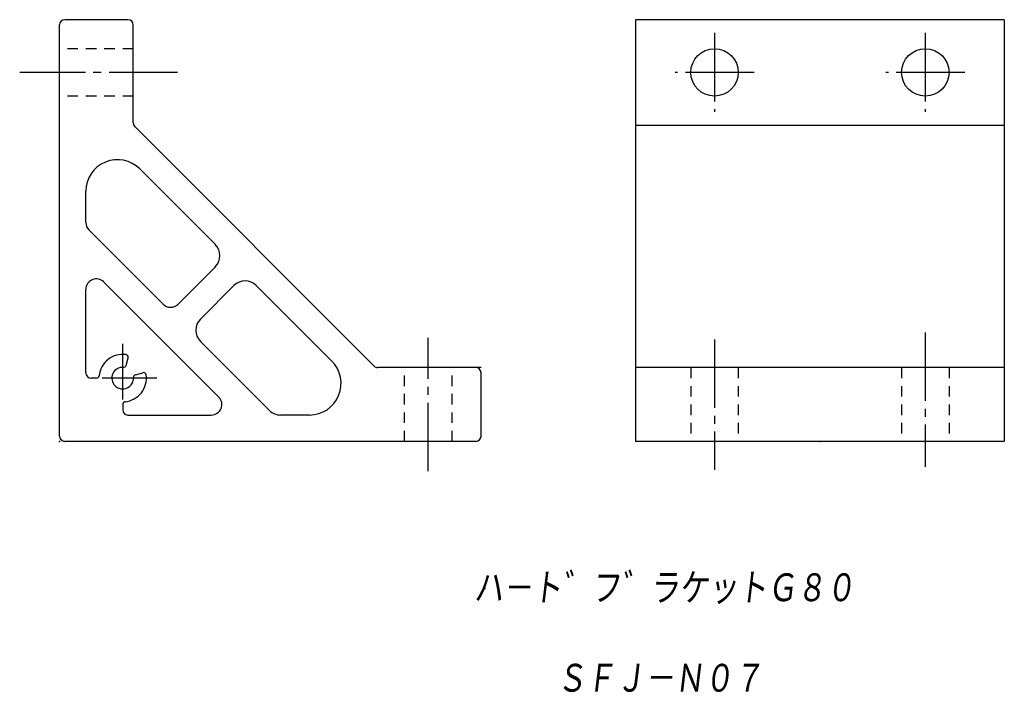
# Model space of a CAD drawing. Extents: x -8 to 179, y -48 to 80.
import ezdxf

# ---------------------------------------------------------------- set-up
doc = ezdxf.new("R2010")
doc.units = 0
doc.linetypes.add('CENTER', pattern=[17.5, 13, -1.5, 1.5, -1.5])
doc.linetypes.add('DASHED', pattern=[3.5, 2, -1.5])
doc.layers.get('0').update_dxf_attribs({"linetype": 'CONTINUOUS'})
doc.styles.get("Standard").update_dxf_attribs({"font": 'txt', "bigfont": 'BIGFONT'})

msp = doc.modelspace()

# ---------------------------------------------------------------- linework, layer by layer
at = {"color": 7, "linetype": 'CONTINUOUS'}
for p, q in [((0, 1), (0, 79)), ((13, 80), (1, 80)), ((14, 60.41), (14, 79)), ((109.32, 80), (109.32, 0)), ((179.32, 80), (109.32, 80)), ((179.32, 80), (179.32, 0)), ((109.32, 60), (179.32, 60)), ((14.29, 59.71), (59.71, 14.29)), ((15.24, 51.69), (29.58, 37.35)), ((5, 41.54), (5, 47.44)), ((5.59, 40.13), (19.68, 26.04)), ((22.5, 26.04), (29.58, 33.11)), ((8.41, 30.23), (30.23, 8.41)), ((5, 13), (5, 28.82)), ((26.75, 23.21), (33.11, 29.58)), ((37.35, 29.58), (51.69, 15.24)), ((26.75, 18.97), (39.84, 5.88)), ((12.65, 14.42), (13.03, 15.83)), ((80, 14), (60.41, 14)), ((179.32, 14), (109.32, 14)), ((7.03, 12), (6, 12)), ((14.42, 12.65), (15.83, 13.03)), ((80, 1), (80, 13)), ((12, 7.03), (12, 6)), ((13, 5), (28.82, 5)), ((47.44, 5), (41.96, 5)), ((79, 0), (1, 0)), ((179.32, 0), (109.32, 0))]:
    msp.add_line(p, q, dxfattribs=at)
at = {"color": 7, "linetype": 'CENTER'}
for p, q in [((124.32, 77.5), (124.32, 62.5)), ((164.32, 77.5), (164.32, 62.5)), ((22.42, 70), (-7.55, 70)), ((131.82, 70), (116.82, 70)), ((171.82, 70), (156.82, 70)), ((164.32, 20.68), (164.32, -4.81)), ((70, -5.66), (70, 19.65)), ((124.32, 19.34), (124.32, -5.4)), ((12, 7.95), (12, 18.5)), ((18.5, 12), (8.09, 12))]:
    msp.add_line(p, q, dxfattribs=at)
at = {"color": 7, "linetype": 'DASHED'}
for p, q in [((14, 74.5), (0, 74.5)), ((14, 65.5), (0, 65.5)), ((65.5, 0), (65.5, 14)), ((74.5, 0), (74.5, 14)), ((119.82, 14), (119.82, 0)), ((128.82, 14), (128.82, 0)), ((159.82, 14), (159.82, 0)), ((168.82, 14), (168.82, 0))]:
    msp.add_line(p, q, dxfattribs=at)
at = {"color": 7, "linetype": 'CONTINUOUS'}
for centre in [(124.32, 70), (164.32, 70)]:
    msp.add_circle(centre, 4.5, dxfattribs=at)
for centre, radius, start, end in [((1, 79), 1, 90, 180), ((13, 79), 1, 360, 90), ((15, 60.41), 1, 180, 225), ((11, 47.44), 6, 45, 180), ((7, 41.54), 2, 180, 225), ((27.45, 35.23), 3, 315, 45), ((7, 28.82), 2, 45, 180), ((35.23, 27.45), 3, 45, 135), ((21.09, 27.45), 2, 225, 315), ((28.87, 21.09), 3, 135, 225), ((12, 12), 4.5, 82.1807, 174.2608), ((12.54, 15.96), 0.5, 345, 82.1807), ((47.44, 11), 6, 270, 45), ((12, 12), 2.05, 86.3077, 3.6927), ((12.16, 14.54), 0.5, 266.3077, 345), ((60.41, 15), 1, 225, 270), ((79, 13), 1, 360, 90), ((6, 13), 1, 180, 270), ((7.03, 12.5), 0.5, 270, 354.2608), ((12, 12), 4.5, 275.7392, 7.8195), ((14.54, 12.16), 0.5, 105, 183.6927), ((15.96, 12.54), 0.5, 7.8195, 105), ((12.5, 7.03), 0.5, 95.7392, 180), ((28.82, 7), 2, 270, 45), ((13, 6), 1, 180, 270), ((41.96, 8), 3, 225, 270), ((1, 1), 1, 180, 270), ((79, 1), 1, 270, 0)]:
    msp.add_arc(centre, radius, start, end, dxfattribs=at)
for p in [(0, 0), (0, 0), (144.32, 0), (80.72, -27.9)]:
    msp.add_point(p, dxfattribs=at)

# ---------------------------------------------------------------- texts
at = {"color": 7, "linetype": 'CONTINUOUS', "oblique": 7}
for s, width, p in [('ハ－ト゛フ゛ラケットＧ８０', 0.843495, (78.58, -30.9)), ('ＳＦＪ－Ｎ０７', 0.846339, (94.32, -48.07))]:
    msp.add_text(s, height=6, dxfattribs=dict(at, width=width)).set_placement(p)

doc.saveas('drawing.dxf')
